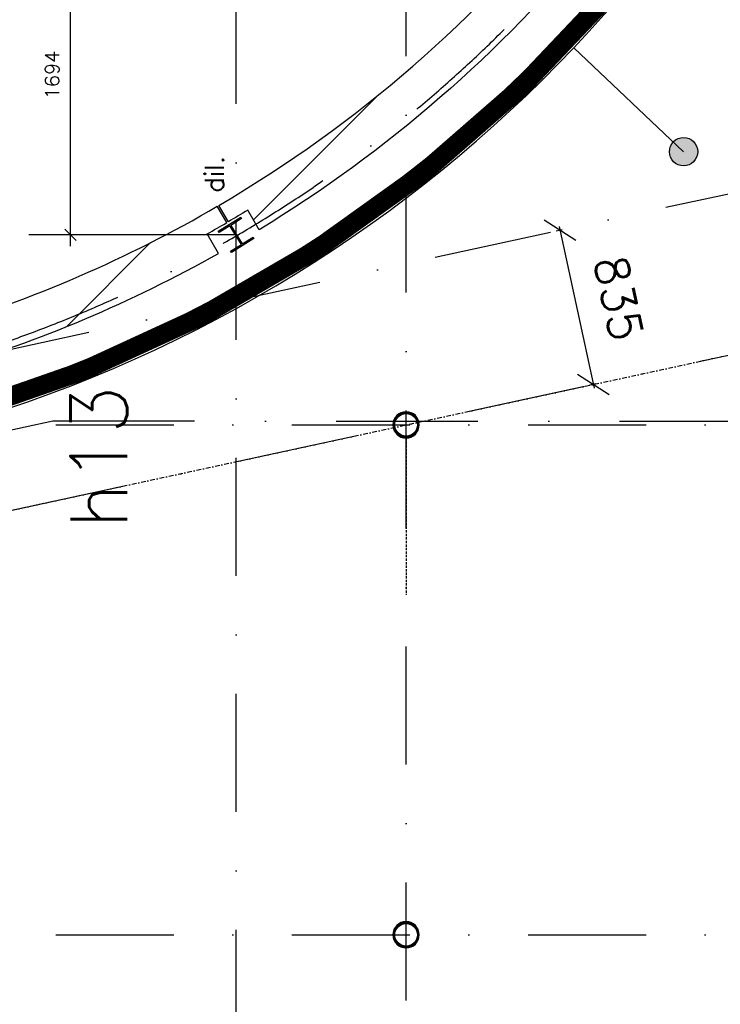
# Model space of a CAD drawing. Extents: x -33344 to 2055880, y -64816 to 121260.
# Tile 98 of 133: x 46754 to 50463, y 63779 to 68993. Entities that reach past the tile are written whole.
import ezdxf

# ---------------------------------------------------------------- set-up
doc = ezdxf.new("R2010")
doc.units = 0
doc.header["$LTSCALE"] = 50
doc.header["$MEASUREMENT"] = 0
doc.header["$PDMODE"] = 3
doc.header["$PDSIZE"] = 0.1
for name, pattern in [('DASHDOT', [1, 0.5, -0.25, 0, -0.25]), ('DASHED', [0.75, 0.5, -0.25]), ('DD1', [2.66667, 1.66667, -0.5, 0, -0.5]), ('HIDDEN', [0.375, 0.25, -0.125]), ('STRAM_0WT$1$DASHDOT', [25, 12.5, -6.25, 0, -6.25]), ('STRAM_0WT$1$DD1', [2.66667, 1.66667, -0.5, 0, -0.5])]:
    doc.linetypes.add(name, pattern=pattern)
doc.layers.get('0').update_dxf_attribs({"linetype": 'CONTINUOUS'})
doc.layers.get('DEFPOINTS').update_dxf_attribs({"linetype": 'CONTINUOUS'})
for name, color, linetype in [('_BRANDCOMPART', 6, 'DASHDOT'), ('_DETAILNUMMERSTEKST', 4, 'CONTINUOUS'), ('A--01A1_ACEER', 1, 'CONTINUOUS'), ('A--A21--_F123-', 9, 'CONTINUOUS'), ('A--A22--_F123-', 9, 'CONTINUOUS'), ('A--A28--_F-2--', 7, 'CONTINUOUS'), ('A--L21--', 3, 'CONTINUOUS'), ('A--L21--_F-2--', 7, 'CONTINUOUS'), ('A--L21A3_BUITENWAND', 3, 'CONTINUOUS'), ('A--L28--', 7, 'CONTINUOUS'), ('A--L28--_F-2--', 7, 'CONTINUOUS'), ('A--M$1A-_F123-', 1, 'CONTINUOUS'), ('A--T$1A-25_TEKST', 2, 'CONTINUOUS'), ('STRAM_0WT$0$A--L$7A-_STRA0', 1, 'STRAM_0WT$1$DASHDOT'), ('STRAM_0WT$1$A--M$1A-_F123-', 1, 'CONTINUOUS'), ('STRAM_0WT$1$STRAMIEN', 1, 'STRAM_0WT$1$DD1'), ('STRAMIEN', 1, 'DD1'), ('X--LR---_CP', 7, 'CONTINUOUS'), ('XREF', 7, 'CONTINUOUS')]:
    doc.layers.add(name, color=color, linetype=linetype)
doc.styles.add('ALFA-0_25', font='ROMANS')
doc.styles.add('B-01', font='SIMPLEX.SHX', dxfattribs={"width": 0.8, "height": 4.5})
doc.styles.add('STRAM_0WT$1$HIEMSTRA', font='romans.shx')
doc.dimstyles.new('STANDARD$0', dxfattribs={"dimscale": 30, "dimtxt": 2.5, "dimasz": 2, "dimexe": 2, "dimexo": 0, "dimgap": 2, "dimtad": 1, "dimdec": 0, "dimzin": 0, "dimtxsty": 'ALFA-0_25', "dimblk1": 'OBLIQUE', "dimblk2": 'OBLIQUE', "dimsah": 1, "dimcen": -3, "dimdle": 2, "dimclrd": 1, "dimclre": 1, "dimclrt": 2, "dimazin": 3, "dimtfac": 0.666667, "dimtofl": 0, "dimtmove": 0, "dimatfit": 3, "dimtvp": 0.833333, "dimtolj": 1, "dimtzin": 0})
doc.dimstyles.new('STRAM_0WT$0$STANDARD', dxfattribs={"dimscale": 70, "dimtxt": 2.5, "dimasz": 2, "dimexe": 0.3, "dimexo": 0.3, "dimgap": 2, "dimtad": 1, "dimdec": 0, "dimzin": 0, "dimtxsty": 'STRAM_0WT$1$HIEMSTRA', "dimblk1": 'STRAM_0WT$0$_OBLIQUE', "dimblk2": 'STRAM_0WT$0$_OBLIQUE', "dimsah": 1, "dimcen": -0.09, "dimdle": 0.3, "dimclrd": 1, "dimclre": 1, "dimclrt": 4, "dimazin": 3, "dimtfac": 1, "dimtdec": 4, "dimtix": 1, "dimtofl": 0, "dimtmove": 0, "dimatfit": 3, "dimtvp": 625, "dimtolj": 1, "dimtzin": 0})
pattern_1 = [(45, (0, 0), (-212.132, 212.132), [])]

# ---------------------------------------------------------------- blocks, each defined once
blk = doc.blocks.new('Q020871-')
at = {"layer": 'A--A28--_F-2--', "color": 3, "linetype": 'CONTINUOUS'}
for points in [[(-42.3, 42.3), (-49.4, 49.4), (-22.9, 55.3), (-26.7, 64.5)], [(-22.9, 55.3), (-26.7, 64.5), (0, 59.8), (0, 69.8)], [(0, 59.8), (0, 69.8), (22.9, 55.3), (26.7, 64.5)], [(22.9, 55.3), (26.7, 64.5), (42.3, 42.3), (49.4, 49.4)], [(-59.8, 0), (-69.8, 0), (-55.3, 22.9), (-64.5, 26.7)], [(-55.3, -22.9), (-64.5, -26.7), (-59.8, 0), (-69.8, 0)], [(-55.3, 22.9), (-64.5, 26.7), (-42.3, 42.3), (-49.4, 49.4)], [(42.3, 42.3), (49.4, 49.4), (55.3, 22.9), (64.5, 26.7)], [(55.3, 22.9), (64.5, 26.7), (59.8, 0), (69.8, 0)], [(59.8, 0), (69.8, 0), (55.3, -22.9), (64.5, -26.7)], [(-42.3, -42.3), (-49.4, -49.4), (-55.3, -22.9), (-64.5, -26.7)], [(-22.9, -55.3), (-26.7, -64.5), (-42.3, -42.3), (-49.4, -49.4)], [(42.3, -42.3), (49.4, -49.4), (22.9, -55.3), (26.7, -64.5)], [(55.3, -22.9), (64.5, -26.7), (42.3, -42.3), (49.4, -49.4)], [(0, -59.8), (0, -69.8), (-22.9, -55.3), (-26.7, -64.5)], [(22.9, -55.3), (26.7, -64.5), (0, -59.8), (0, -69.8)]]:
    blk.add_solid(points, dxfattribs=at)
at = {"layer": 'A--L28--_F-2--', "color": 3, "linetype": 'CONTINUOUS'}
blk.add_lwpolyline([(0, 69.8, 1), (0, -69.8, 1), (0, 69.8), (0, 59.8, -1), (0, -59.8, -1), (0, 59.8)], format="xyb", close=True, dxfattribs=at)
at = {"layer": 'X--LR---_CP', "color": 4, "linetype": 'CONTINUOUS'}
blk.add_point((0, 0), dxfattribs=at)
blk = doc.blocks.new('Q020490-')
at = {"layer": 'A--A28--_F-2--', "color": 3, "linetype": 'CONTINUOUS'}
for points in [[(-2.75, 58), (-70, 66.5), (70, 66.5)], [(-2.75, 58), (-70, 58), (-70, 66.5)], [(-2.75, 58), (70, 66.5), (70, 58)], [(2.75, -58), (-2.75, -58), (-2.75, 58)], [(-2.75, 58), (2.75, 58), (2.75, -58)], [(-2.75, 58), (70, 58), (2.75, 58)], [(70, -66.5), (-70, -58), (-2.75, -58)], [(70, -66.5), (-70, -66.5), (-70, -58)], [(2.75, -58), (70, -66.5), (-2.75, -58)], [(2.75, -58), (70, -58), (70, -66.5)]]:
    blk.add_solid(points, dxfattribs=at)
at = {"layer": 'A--L28--_F-2--', "color": 3, "linetype": 'CONTINUOUS'}
blk.add_lwpolyline([(70, -66.5), (-70, -66.5), (-70, -58), (-2.75, -58), (-2.75, 58), (-70, 58), (-70, 66.5), (70, 66.5), (70, 58), (2.75, 58), (2.75, -58), (70, -58)], close=True, dxfattribs=at)
at = {"layer": 'X--LR---_CP', "linetype": 'CONTINUOUS'}
for p in [(-2.75, 0), (0, 0), (2.75, 0)]:
    blk.add_point(p, dxfattribs=at)
blk = doc.blocks.new('*U1296')
at = {"layer": 'A--A21--_F123-', "color": 2, "linetype": 'CONTINUOUS', "const_width": 100}
blk.add_lwpolyline([(0, 0, 0.267683), (5019, 5293.6)], format="xyb", dxfattribs=at)
at = {"layer": 'A--L21--_F-2--', "color": 3, "linetype": 'CONTINUOUS'}
for points in [[(0, 0), (-14.2, 47.9, 0.267683), (4970.4, 5305.3), (5019, 5293.6)], [(0, 0), (14.2, -47.9, 0.267683), (5067.6, 5281.9), (5019, 5293.6)]]:
    blk.add_lwpolyline(points, format="xyb", dxfattribs=at)
blk = doc.blocks.new('_OBLIQUE')
at = {"color": 0, "linetype": 'BYBLOCK'}
blk.add_line((-0.5, -0.5), (0.5, 0.5), dxfattribs=at)
blk = doc.blocks.new('*D509')
at = {"layer": 'A--M$1A-_F123-', "color": 1, "linetype": 'CONTINUOUS'}
for p, q in [((47024.1, 67793.1), (47024.1, 69606.9)), ((47129.7, 69546.9), (46964.1, 69546.9)), ((47129.7, 67853.1), (46964.1, 67853.1))]:
    blk.add_line(p, q, dxfattribs=at)
at = {"layer": 'DEFPOINTS', "color": 0, "linetype": 'CONTINUOUS'}
for p in [(47024.1, 69546.9), (47129.7, 69546.9), (47129.7, 67853.1)]:
    blk.add_point(p, dxfattribs=at)
at = {"layer": 'A--M$1A-_F123-', "color": 1, "linetype": 'CONTINUOUS', "xscale": 60, "yscale": 60, "zscale": 60}
for p, rotation in [((47024.1, 69546.9), 90), ((47024.1, 67853.1), 270)]:
    blk.add_blockref('_OBLIQUE', p, dxfattribs=dict(at, rotation=rotation))
at = {"layer": 'A--M$1A-_F123-', "color": 2, "linetype": 'CONTINUOUS', "insert": (46926.6, 68700), "char_height": 75, "attachment_point": 5, "rotation": 90, "style": 'ALFA-0_25'}
blk.add_mtext('\\A1;1694', dxfattribs=at)
blk = doc.blocks.new('DILATATIEVOEG')
at = {"layer": 'A--L21A3_BUITENWAND', "linetype": 'CONTINUOUS'}
h = blk.add_hatch(color=256, dxfattribs=at)
edge = h.paths.add_edge_path()
edge.add_arc((-800, 0), 75, 0, 360)
blk.add_line((-800, 0), (0, 0), dxfattribs=at)
blk.add_circle((-800, 0), 75, dxfattribs=at)
at = {"layer": 'X--LR---_CP', "linetype": 'CONTINUOUS'}
blk.add_point((0, 0), dxfattribs=at)
blk = doc.blocks.new('STRAM_0WT$0$_OBLIQUE')
at = {"color": 0, "linetype": 'BYBLOCK'}
blk.add_line((-0.5, -0.5), (0.5, 0.5), dxfattribs=at)
blk = doc.blocks.new('*D1945')
at = {"layer": 'DEFPOINTS', "color": 0}
for p in [(-25973.9, 35637.6), (-25828.5, 34814.7), (-25797.1, 34821.5)]:
    blk.add_point(p, dxfattribs=at)
at = {"layer": 'STRAM_0WT$1$A--M$1A-_F123-', "color": 1}
for p, q in [((-25994.4, 35633.2), (-26025.7, 35626.4)), ((-26009.6, 35651.4), (-25824, 34794.1)), ((-25817.7, 34817), (-25849, 34810.2))]:
    blk.add_line(p, q, dxfattribs=at)
at = {"layer": 'STRAM_0WT$1$A--M$1A-_F123-', "color": 1, "xscale": 140, "yscale": 140, "zscale": 140}
for p, rotation in [((-26005.2, 35630.9), 102.2170765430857), ((-25828.5, 34814.7), 282.2170765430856)]:
    blk.add_blockref('STRAM_0WT$0$_OBLIQUE', p, dxfattribs=dict(at, rotation=rotation))
at = {"layer": 'STRAM_0WT$1$A--M$1A-_F123-', "color": 4, "insert": (-25694.5, 35270.9), "char_height": 175, "attachment_point": 5, "rotation": 282.2171, "style": 'STRAM_0WT$1$HIEMSTRA'}
blk.add_mtext('\\A1;835', dxfattribs=at)
blk = doc.blocks.new('STRAM_0WT')
at = {"layer": 'STRAM_0WT$0$A--L$7A-_STRA0'}
for p, q in [((-26819.938, 9050), (-26819.938, 63335.256)), ((-27719.938, 23800), (-27719.938, 63128.251)), ((-39925.329, 34600), (-20830.441, 34600)), ((-39925.329, 31900), (-20830.441, 31900))]:
    blk.add_line(p, q, dxfattribs=at)
blk.add_arc((-31246.376, 41647.894), 7000, 279.1359042, 346.3839955, dxfattribs=at)
at = {"layer": 'STRAM_0WT$1$STRAMIEN', "linetype": 'STRAM_0WT$1$DASHDOT'}
for p, q in [((-40105.653, 32577.837), (-24813.603, 35888.866)), ((-39925.329, 31762.425), (-24633.28, 35073.454))]:
    blk.add_line(p, q, dxfattribs=at)
at = {"layer": 'STRAM_0WT$1$A--M$1A-_F123-'}
dim = blk.add_aligned_dim(p1=(-25973.863, 35637.647), p2=(-25797.141, 34821.456), distance=-32.053, dimstyle='STRAM_0WT$0$STANDARD', override={"dimcen": -0.09}, dxfattribs=at)
dim.commit()
dim.dimension.update_dxf_attribs({"geometry": '*D1945', "text_midpoint": (-25694.481, 35270.911)})

msp = doc.modelspace()

# ---------------------------------------------------------------- hatches: boundary and pattern name
at = {"layer": 'A--01A1_ACEER'}
h = msp.add_hatch(dxfattribs=at)
h.set_pattern_fill('ALFALINE', color=256, scale=300, style=0)
h.set_pattern_definition(pattern_1)
h.paths.add_polyline_path([(49780.5, 69449.6), (49711.3, 69505.6, 0.001921), (49745, 69546.9), (49615.8, 69546.9, -0.042701), (48799.5, 68716.2), (48799.5, 68472, 0.049585)])
h.paths.add_polyline_path([(49786.7, 69599), (49708.9, 69661.9, -0.005418), (49615.8, 69546.9), (49745, 69546.9, 0.002408)])
at = {"layer": 'A--A22--_F123-'}
h = msp.add_hatch(dxfattribs=at)
h.set_pattern_fill('ALFALINE', color=256, scale=300, style=0)
h.set_pattern_definition(pattern_1)
edge = h.paths.add_edge_path()
edge.add_arc((44353.4, 73902.2), 6930.9, 300.38676, 301.37224, ccw=False)
edge.add_line((47859.3, 67923.3), (47808.8, 68009.6))
edge.add_arc((44353.4, 73902.2), 6830.9, 300.38736, 321.62966)
edge.add_line((49708.9, 69661.9), (49786.7, 69599))
edge.add_arc((44353.4, 73902.2), 6930.9, 320.62863, 321.62065, ccw=False)
edge.add_line((49711.3, 69505.6), (49804.6, 69430))
edge.add_arc((44353.4, 73902.2), 7050.9, 301.34955, 320.63505, ccw=False)
edge.add_line((48021.7, 67880.6), (47961.5, 67984.6))
h = msp.add_hatch(dxfattribs=at)
h.set_pattern_fill('ALFALINE', color=256, scale=300, style=0)
h.set_pattern_definition(pattern_1)
h.paths.add_polyline_path([(47789.9, 67785.3), (47747.3, 67859, 0.004298), (47850.7, 67918.3), (47800.1, 68004.6, -0.060066), (46299.6, 67354.3), (45484.5, 67177.8), (45484.5, 67075.5), (45567.2, 67093.4), (45586.2, 67005.6), (46219.9, 67142.8, 0.060809)])
h.paths.add_polyline_path([(45484.5, 67177.8), (45423.9, 67164.7), (45445.1, 67067), (45484.5, 67075.5)])
h.paths.add_polyline_path([(46219.9, 67142.8), (46651.4, 67236.2, 0.045016), (47807.4, 67755.1), (47789.9, 67785.3, -0.060809)], flags=16)
h.paths.add_polyline_path([(46219.9, 67142.8, -0.023169), (45587.3, 67000.9), (45592.6, 66976.2), (46354.2, 67141.1, 0.011065), (46651.4, 67236.2)])

# ---------------------------------------------------------------- linework, layer by layer
at = {"color": 1, "linetype": 'HIDDEN'}
msp.add_line((48799.5, 66777), (48799.5, 65946.9), dxfattribs=at)
at = {"layer": '_BRANDCOMPART', "ltscale": 30}
msp.add_lwpolyline([(36335.9, 67455.7), (36329.5, 64587.4), (46929.7, 66867.9), (57386.6, 66865.7)], dxfattribs=at)
at = {"layer": 'A--01A1_ACEER', "linetype": 'CONTINUOUS'}
msp.add_line((47899.5, 67853.1), (46801.9, 67853.1), dxfattribs=at)
at = {"layer": 'A--L21A3_BUITENWAND'}
for p, q in [((47850.7, 67918.3), (47800.1, 68004.6)), ((47807.4, 67755.1), (47747.3, 67859))]:
    msp.add_line(p, q, dxfattribs=at)
msp.add_lwpolyline([(47961.6, 67984.5, -0.0043), (47859.3, 67923.3), (47808.8, 68009.6, 0.092953), (49708.9, 69661.9), (49786.7, 69599, -0.004329), (49711.3, 69505.6), (49804.6, 69430, -0.084348), (48021.7, 67880.6), (47961.5, 67984.6)], format="xyb", dxfattribs=at)
for radius, start, end in [(6830.9, 286.55382, 300.30349), (6930.9, 299.31918, 300.30409), (7050.9, 286.48559, 299.33143)]:
    msp.add_arc((44353.4, 73902.2), radius, start, end, dxfattribs=at)
at = {"layer": 'STRAMIEN', "linetype": 'DASHDOT'}
msp.add_line((35694.1, 64009.3), (50986.1, 67320.3), dxfattribs=at)
msp.add_line((35694.1, 64009.3), (50986.1, 67320.3), dxfattribs=at)

# ---------------------------------------------------------------- block references
at = {"layer": 'A--L21--'}
msp.add_blockref('*U1296', (46433.5, 66903.8), dxfattribs=at)
at = {"layer": 'A--L21--', "color": 1, "rotation": 136.525355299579}
msp.add_blockref('DILATATIEVOEG', (49687.8, 68844.4), dxfattribs=at)
at = {"layer": 'A--L28--', "linetype": 'CONTINUOUS', "rotation": 211.7031907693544}
msp.add_blockref('Q020490-', (47899.5, 67853.1), dxfattribs=at)
at = {"layer": 'A--L28--', "linetype": 'CONTINUOUS'}
for p in [(48799.5, 66846.9), (48799.5, 64146.9)]:
    msp.add_blockref('Q020871-', p, dxfattribs=at)
at = {"layer": 'XREF', "linetype": 'DASHED', "ltscale": 20}
msp.add_blockref('STRAM_0WT', (75619.4, 32246.9), dxfattribs=at)

# ---------------------------------------------------------------- texts
at = {"layer": '_DETAILNUMMERSTEKST', "style": 'ALFA-0_25'}
msp.add_text('h13', height=300, rotation=90, dxfattribs=at).set_placement((47322.8, 66296.3))
at = {"layer": 'A--T$1A-25_TEKST', "style": 'B-01'}
msp.add_text('dil.', height=100, rotation=90, dxfattribs=at).set_placement((47834.4, 68078))

# ---------------------------------------------------------------- dimensions: what is measured, and where the dimension line sits
at = {"layer": 'A--M$1A-_F123-', "linetype": 'CONTINUOUS'}
dim = msp.add_linear_dim(base=(47024.1, 69546.9), p1=(47129.7, 67853.1), p2=(47129.7, 69546.9), angle=90, dimstyle='STANDARD$0', dxfattribs=at)
dim.commit()
dim.dimension.update_dxf_attribs({"geometry": '*D509', "text_midpoint": (46926.6, 68700)})

doc.saveas('drawing.dxf')
